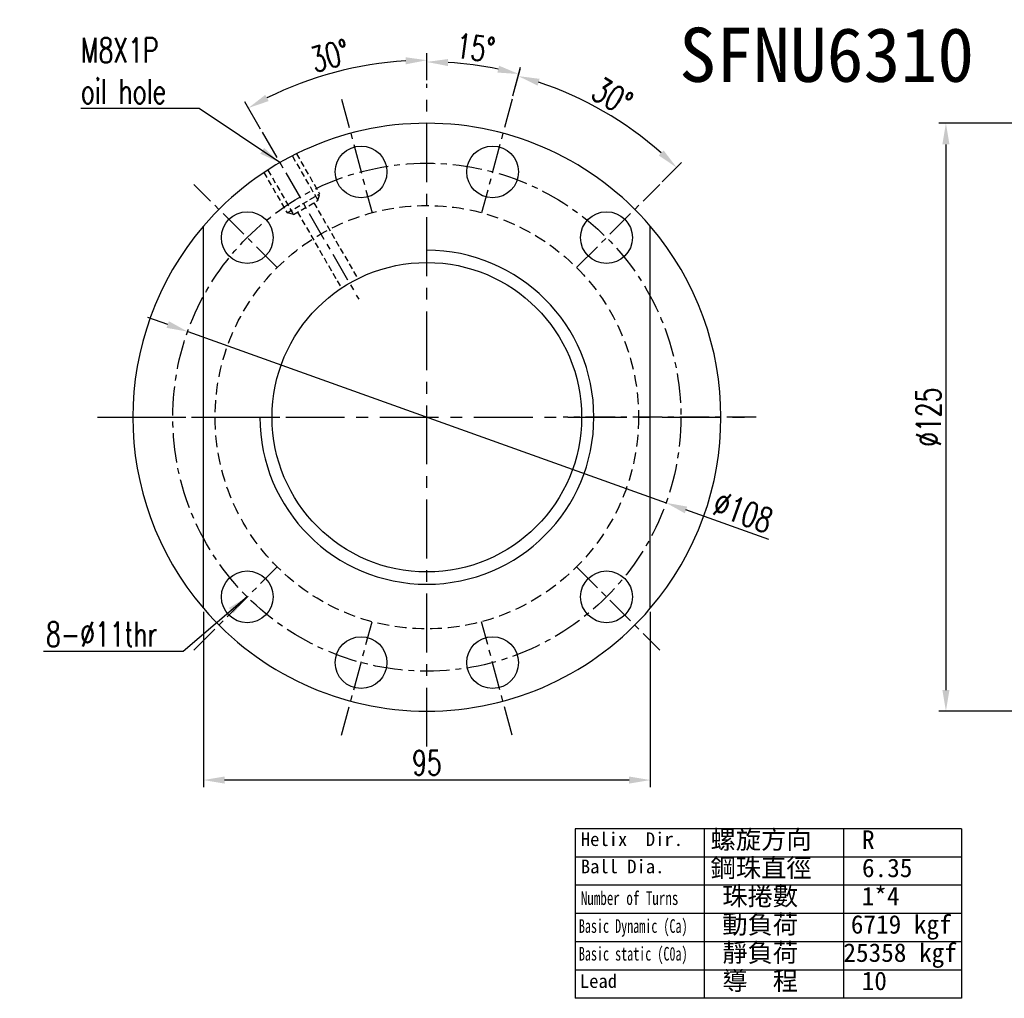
# Model space of a CAD drawing. Extents: x 898 to 1231, y 65 to 273.
# Tile 1 of 44: x 898 to 1107, y 65 to 273. Entities that reach past the tile are written whole.
import ezdxf
from ezdxf.enums import TextEntityAlignment as Align

# ---------------------------------------------------------------- set-up
doc = ezdxf.new("R2010")
doc.units = 0
doc.header["$MEASUREMENT"] = 0
for name, pattern in [('CENTER', [2, 1.25, -0.25, 0.25, -0.25]), ('DASHED', [0.75, 0.5, -0.25]), ('HIDDEN', [0.375, 0.25, -0.125])]:
    doc.linetypes.add(name, pattern=pattern)
for name, color, linetype in [('CHA', 2, 'CONTINUOUS'), ('CL', 1, 'CENTER'), ('DIM', 4, 'CONTINUOUS'), ('HID', 2, 'HIDDEN'), ('OUT', 3, 'CONTINUOUS')]:
    doc.layers.add(name, color=color, linetype=linetype)
doc.styles.add('CHN', font='SIMPLEX.shx', dxfattribs={"width": 0.7, "bigfont": 'CHINESET.shx'})
doc.styles.add('DIM-7', font='SIMPLEX.shx', dxfattribs={"width": 0.7, "bigfont": 'chineset.shx'})
doc.styles.add('T', font='kaiu.ttf')
doc.dimstyles.get("Standard").update_dxf_attribs({"dimscale": 0, "dimtxt": 4, "dimasz": 3, "dimexe": 1, "dimexo": 0.5, "dimgap": 1, "dimtad": 1, "dimdsep": 46, "dimtxsty": 'CHN', "dimcen": 0.09, "dimclrd": 256, "dimclre": 256, "dimclrt": 256, "dimadec": 0, "dimazin": 0, "dimtp": 1, "dimtm": 1, "dimtfac": 0.6, "dimtix": 1, "dimtmove": 2, "dimatfit": 3, "dimfxl": 1, "dimtvp": 0.85, "dimtolj": 1, "dimarcsym": 0})

# ---------------------------------------------------------------- blocks, each defined once
blk = doc.blocks.new('*D12')
at = {"layer": 'DIM', "color": 0, "lineweight": -2, "transparency": 16777216}
for p, q in [((929.58, 207.76), (925.34, 209.27)), ((933.82, 206.24), (1035.5, 169.86)), ((1057.32, 162.05), (1039.74, 168.34))]:
    blk.add_line(p, q, dxfattribs=at)
at = {"layer": 'DIM', "color": 0, "transparency": 16777216}
for points in [[(929.83, 208.46), (929.33, 207.05), (933.82, 206.24)], [(1039.99, 169.05), (1039.49, 167.63), (1035.5, 169.86)]]:
    blk.add_solid(points, dxfattribs=at)
at = {"layer": 'DIM', "color": 0, "transparency": 16777216, "insert": (1051.89, 167.9), "char_height": 5.25, "attachment_point": 5, "rotation": 340.3123, "style": 'CHN'}
blk.add_mtext('\\A1;∅108', dxfattribs=at)
blk = doc.blocks.new('*D13')
at = {"layer": 'DIM', "color": 0, "lineweight": -2, "transparency": 16777216}
for p, q in [((1002.97, 256.39), (1004.48, 262.02)), ((1034.69, 238.08), (1038.81, 242.2))]:
    blk.add_line(p, q, dxfattribs=at)
blk.add_arc((984.66, 188.05), 75.08, 48.4347, 71.5653, dxfattribs=at)
at = {"layer": 'DIM', "color": 0, "transparency": 16777216}
for points in [[(1008.19, 258.56), (1008.62, 259.99), (1004.09, 260.57)], [(1034.99, 244.77), (1033.96, 243.68), (1037.75, 241.14)]]:
    blk.add_solid(points, dxfattribs=at)
at = {"layer": 'DIM', "color": 0, "transparency": 16777216, "insert": (1024.04, 256.25), "char_height": 5.25, "attachment_point": 5, "rotation": 330, "style": 'CHN'}
blk.add_mtext('\\A1;30°', dxfattribs=at)
blk = doc.blocks.new('*D14')
at = {"layer": 'DIM', "color": 0, "lineweight": -2, "transparency": 16777216}
for p, q in [((984.66, 259.71), (984.66, 265.08)), ((1002.97, 256.39), (1004.6, 262.46))]:
    blk.add_line(p, q, dxfattribs=at)
blk.add_arc((984.66, 188.05), 75.54, 78.4139, 86.5861, dxfattribs=at)
at = {"layer": 'DIM', "color": 0, "transparency": 16777216}
for points in [[(989.14, 262.7), (989.18, 264.2), (984.66, 263.58)], [(1000, 262.78), (999.66, 261.32), (1004.21, 261.01)]]:
    blk.add_solid(points, dxfattribs=at)
at = {"layer": 'DIM', "color": 0, "transparency": 16777216, "insert": (995, 266.58), "char_height": 5.25, "attachment_point": 5, "rotation": 352.5, "style": 'CHN'}
blk.add_mtext('\\A1;15°', dxfattribs=at)
blk = doc.blocks.new('*D15')
at = {"layer": 'DIM', "color": 0, "lineweight": -2, "transparency": 16777216}
for p, q in [((984.66, 259.71), (984.66, 265.45)), ((949.29, 249.32), (945.96, 255.08))]:
    blk.add_line(p, q, dxfattribs=at)
blk.add_arc((984.66, 188.05), 75.9, 93.3974, 116.6026, dxfattribs=at)
at = {"layer": 'DIM', "color": 0, "transparency": 16777216}
for points in [[(980.14, 264.57), (980.19, 263.07), (984.66, 263.95)], [(951.03, 255.26), (950.32, 256.58), (946.71, 253.78)]]:
    blk.add_solid(points, dxfattribs=at)
at = {"layer": 'DIM', "color": 0, "transparency": 16777216, "insert": (964.06, 264.92), "char_height": 5.25, "attachment_point": 5, "rotation": 15, "style": 'CHN'}
blk.add_mtext('\\A1;30°', dxfattribs=at)
blk = doc.blocks.new('*D17')
at = {"layer": 'DIM', "color": 0, "lineweight": -2, "transparency": 16777216}
for p, q in [((937.16, 146.68), (937.16, 109.42)), ((1032.16, 146.68), (1032.16, 109.42)), ((1027.66, 110.92), (941.66, 110.92))]:
    blk.add_line(p, q, dxfattribs=at)
at = {"layer": 'DIM', "color": 0, "transparency": 16777216}
for points in [[(941.66, 111.67), (941.66, 110.17), (937.16, 110.92)], [(1027.66, 111.67), (1027.66, 110.17), (1032.16, 110.92)]]:
    blk.add_solid(points, dxfattribs=at)
at = {"layer": 'DIM', "color": 0, "transparency": 16777216, "insert": (984.66, 114.6), "char_height": 5.25, "attachment_point": 5, "style": 'CHN'}
blk.add_mtext('\\A1;95', dxfattribs=at)
blk = doc.blocks.new('*D20')
at = {"layer": 'DIM', "color": 0, "lineweight": -2, "transparency": 16777216}
for p, q in [((1114.2, 250.55), (1093.49, 250.55)), ((1094.99, 246.05), (1094.99, 130.05)), ((1114.2, 125.55), (1093.49, 125.55))]:
    blk.add_line(p, q, dxfattribs=at)
at = {"layer": 'DIM', "color": 0, "transparency": 16777216}
for points in [[(1094.24, 246.05), (1095.74, 246.05), (1094.99, 250.55)], [(1094.24, 130.05), (1095.74, 130.05), (1094.99, 125.55)]]:
    blk.add_solid(points, dxfattribs=at)
at = {"layer": 'DIM', "color": 0, "transparency": 16777216, "insert": (1091.31, 188.05), "char_height": 5.25, "attachment_point": 5, "rotation": 90, "style": 'CHN'}
blk.add_mtext('\\A1;%%c125', dxfattribs=at)

msp = doc.modelspace()

# ---------------------------------------------------------------- linework, layer by layer
at = {"layer": 'CL', "color": 0, "linetype": 'CENTER', "ltscale": 10}
for p, q in [((984.661, 118.049), (984.661, 258.956)), ((914.661, 188.049), (1054.661, 188.049))]:
    msp.add_line(p, q, dxfattribs=at)
at = {"layer": 'CL', "color": 0, "linetype": 'CENTER', "ltscale": 5}
for p, q in [((966.544, 255.664), (973.014, 231.516)), ((1002.778, 255.664), (996.308, 231.516)), ((949.661, 248.671), (970.172, 213.144)), ((952.841, 219.869), (935.163, 237.547)), ((1016.481, 219.869), (1034.158, 237.547)), ((914.661, 188.049), (955.684, 188.049)), ((1054.661, 188.049), (1013.638, 188.049)), ((935.163, 138.552), (952.841, 156.229)), ((1016.481, 156.229), (1034.158, 138.552)), ((966.544, 120.434), (973.014, 144.582)), ((1002.778, 120.434), (996.308, 144.582))]:
    msp.add_line(p, q, dxfattribs=at)
msp.add_circle((984.661, 188.049), 54, dxfattribs=at)
at = {"layer": 'DIM'}
for p, q in [((1098.327, 100.548), (1016.193, 100.548)), ((1016.193, 100.548), (1016.193, 64.519)), ((1043.571, 100.548), (1043.571, 64.519)), ((1073.199, 100.548), (1073.199, 64.519)), ((1098.327, 100.548), (1098.327, 64.519)), ((1098.327, 94.543), (1016.193, 94.543)), ((1098.327, 88.538), (1016.193, 88.538)), ((1098.327, 82.533), (1016.193, 82.533)), ((1098.327, 76.528), (1016.193, 76.528)), ((1098.327, 70.524), (1016.193, 70.524)), ((1098.327, 64.519), (1016.193, 64.519))]:
    msp.add_line(p, q, dxfattribs=at)
at = {"layer": 'DIM', "color": 0, "linetype": 'Continuous', "ltscale": 5}
msp.add_arc((984.661, 188.049), 35.5, 180, 90, dxfattribs=at)
msp.add_arc((984.661, 188.049), 35.5, 180, 90, dxfattribs=at)
at = {"layer": 'HID', "color": 0, "ltscale": 5}
for p, q in [((956.073, 243.565), (961.509, 234.149)), ((956.939, 244.065), (961.875, 235.515)), ((950.011, 240.065), (954.947, 231.515)), ((950.877, 240.565), (956.313, 231.149)), ((954.947, 231.515), (961.875, 235.515)), ((961.509, 234.149), (961.875, 235.515)), ((956.313, 231.149), (961.509, 234.149)), ((960.643, 233.649), (969.973, 217.489)), ((956.313, 231.149), (954.947, 231.515)), ((957.179, 231.649), (966.509, 215.489))]:
    msp.add_line(p, q, dxfattribs=at)
at = {"layer": 'HID', "color": 0, "linetype": 'DASHED', "ltscale": 5}
msp.add_circle((984.661, 188.049), 45, dxfattribs=at)
at = {"layer": 'OUT', "color": 0, "ltscale": 10}
for p, q in [((937.161, 147.429), (937.161, 228.669)), ((1032.161, 147.429), (1032.161, 228.669))]:
    msp.add_line(p, q, dxfattribs=at)
at = {"layer": 'OUT', "color": 0}
for centre in [(970.685, 240.209), (998.637, 240.209), (946.477, 226.233), (1022.845, 226.233), (946.477, 149.865), (1022.845, 149.865), (970.685, 135.889), (998.637, 135.889)]:
    msp.add_circle(centre, 5.5, dxfattribs=at)
at = {"layer": 'OUT', "color": 0, "linetype": 'Continuous', "ltscale": 5}
msp.add_circle((984.661, 188.049), 32.9, dxfattribs=at)
at = {"layer": 'OUT', "color": 0}
for start, end in [(40.5358, 139.4642), (139.4642, 220.5358), (319.4642, 40.5358), (220.5358, 319.4642)]:
    msp.add_arc((984.661, 188.049), 62.5, start, end, dxfattribs=at)

# ---------------------------------------------------------------- texts
at = {"layer": 'CHA', "color": 0, "style": 'T'}
msp.add_text('SFNU6310', height=11.52, dxfattribs=at).set_placement((1069.644, 265.104), align=Align.MIDDLE)
at = {"layer": 'DIM', "style": 'T'}
for s, height, p in [('螺旋方向', 3.9375, (1044.962, 96.285)), ('Helix  Dir.', 2.90304, (1017.386, 96.894)), ('R', 3.938, (1077.15, 96.285)), ('Ball Dia.', 2.903, (1017.386, 91.097)), ('鋼珠直徑', 3.9375, (1044.962, 90.28)), ('6.35', 3.9375, (1077.15, 90.28)), ('珠捲數', 3.9375, (1047.463, 84.276)), ('1*4', 3.9375, (1077.09, 84.276)), ('動負荷', 3.9375, (1047.463, 78.271)), ('6719 kgf', 3.9375, (1074.783, 78.271)), ('靜負荷', 3.9375, (1047.463, 72.266)), ('25358 kgf', 3.9375, (1073.199, 72.266)), ('Lead', 2.903, (1017.179, 66.735)), ('導  程', 3.9375, (1047.463, 66.261)), ('10', 3.9375, (1077.09, 66.261))]:
    msp.add_text(s, height=height, dxfattribs=at).set_placement(p)
for s, width, p in [('Number of Turns', 0.7, (1017.386, 84.365)), ('Basic Dynamic (Ca)', 0.65, (1016.971, 78.432)), ('Basic static (C0a)', 0.65, (1016.971, 72.537))]:
    msp.add_text(s, height=2.90304, dxfattribs=dict(at, width=width)).set_placement(p)
at = {"layer": 'DIM', "color": 0, "char_height": 5.25}
for s, insert, attachment_point, style in [('M8X1P\\Poil hole', (911.097, 261.702), 4, 'CHN'), ('8-%%c11thr', (927.335, 141.904), 6, 'DIM-7')]:
    msp.add_mtext(s, dxfattribs=dict(at, insert=insert, attachment_point=attachment_point, style=style))

# ---------------------------------------------------------------- dimensions: what is measured, and where the dimension line sits
at = {"layer": 'DIM', "color": 0}
for base, line1, line2, picture, middle in [((997.778, 262.437), ((1002.778, 255.664), (996.308, 231.516)), ((984.661, 118.049), (984.661, 258.956)), '*D14', (995, 266.582)), ((971.48, 262.799), ((949.661, 248.671), (970.172, 213.144)), ((984.661, 118.049), (984.661, 258.956)), '*D15', (964.065, 264.916)), ((1027.724, 249.549), ((1016.481, 219.869), (1034.158, 237.547)), ((1002.778, 255.664), (996.308, 231.516)), '*D13', (1024.037, 256.251))]:
    dim = msp.add_angular_dim_2l(base=base, line1=line1, line2=line2, dimstyle='STANDARD', override={"dimscale": 1.5, "dimtxt": 3.5, "dimgap": 0.7, "dimclrd": 0, "dimclre": 0, "dimclrt": 0, "dimtmove": 0}, dxfattribs=at)
    dim.commit()
    dim.dimension.update_dxf_attribs({"geometry": picture, "text_midpoint": middle})
dim = msp.add_linear_dim(base=(1094.986, 125.549), p1=(1114.95, 250.549), p2=(1114.95, 125.549), angle=90, text='%%c<>', dimstyle='STANDARD', override={"dimscale": 1.5, "dimtxt": 3.5, "dimgap": 0.7, "dimclrd": 0, "dimclre": 0, "dimclrt": 0, "dimtmove": 0}, dxfattribs=at)
dim.commit()
dim.dimension.update_dxf_attribs({"geometry": '*D20', "text_midpoint": (1091.311, 188.049)})
dim = msp.add_diameter_dim_2p(p1=(933.818, 206.241), p2=(1035.504, 169.857), dimstyle='STANDARD', override={"dimscale": 1.5, "dimtxt": 3.5, "dimgap": 0.7, "dimclrd": 0, "dimclrt": 0, "dimtmove": 0}, dxfattribs=at)
dim.commit()
dim.dimension.update_dxf_attribs({"geometry": '*D12', "text_midpoint": (1051.889, 167.897)})
dim = msp.add_linear_dim(base=(937.161, 110.921), p1=(1032.161, 147.429), p2=(937.161, 147.429), dimstyle='STANDARD', override={"dimscale": 1.5, "dimtxt": 3.5, "dimgap": 0.7, "dimclrd": 0, "dimclre": 0, "dimclrt": 0, "dimtmove": 0}, dxfattribs=at)
dim.commit()
dim.dimension.update_dxf_attribs({"geometry": '*D17', "text_midpoint": (984.661, 114.596)})

# ---------------------------------------------------------------- leaders
at = {"layer": 'DIM', "color": 0, "annotation_type": 0, "has_hookline": 1, "hookline_direction": 1}
for points, text_width in [([(953.411, 242.176), (936.247, 253.652), (931.747, 253.652)], 19.6), ([(946.477, 149.865), (932.885, 138.229), (928.385, 138.229)], 24.15)]:
    msp.add_leader(points, dimstyle='STANDARD', override={"dimscale": 1.5, "dimtxt": 3.5, "dimgap": 0.7, "dimclrd": 0}, dxfattribs=dict(at, text_width=text_width))

doc.saveas('drawing.dxf')
